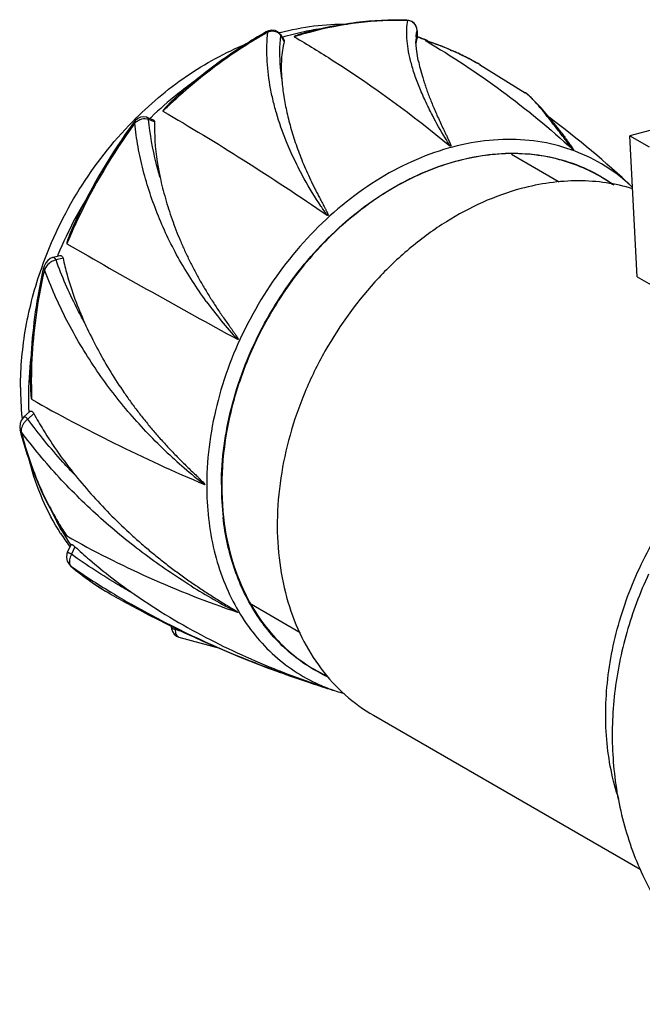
# Model space of a CAD drawing. Header units: millimetres. Extents: x -140 to 16, y 189 to 297.
# Tile 1 of 2: x -140 to -85, y 210 to 297. Entities that reach past the tile are written whole.
import ezdxf

# ---------------------------------------------------------------- set-up
doc = ezdxf.new("R2010")
doc.units = ezdxf.units.MM
doc.header["$LTSCALE"] = 30.734
doc.layers.get('0').update_dxf_attribs({"linetype": 'CONTINUOUS'})

msp = doc.modelspace()

# ---------------------------------------------------------------- linework, layer by layer
at = {"color": 7, "linetype": 'Continuous'}
for p, q in [((-105.545, 296.863), (-105.637, 296.89)), ((-105.637, 296.89), (-105.637, 296.89)), ((-104.746, 295.989), (-104.745, 295.999)), ((-104.745, 296), (-104.745, 295.307)), ((-118.031, 295.864), (-118.031, 295.864)), ((-116.752, 295.538), (-116.779, 295.635)), ((-116.779, 295.635), (-116.455, 295.098)), ((-116.444, 295.027), (-116.752, 295.538)), ((-116.455, 295.098), (-116.444, 295.027)), ((-114.217, 295.826), (-114.465, 295.758)), ((-104.745, 295.307), (-104.746, 295.304)), ((-104.745, 295.436), (-104.712, 295.426)), ((-104.745, 295.386), (-104.72, 295.377)), ((-104.739, 295.45), (-104.707, 295.438)), ((-104.732, 295.416), (-104.707, 295.408)), ((-103.99, 295.088), (-103.952, 295.066)), ((-103.99, 295.088), (-103.952, 295.064)), ((-103.945, 295.074), (-103.99, 295.088)), ((-103.945, 295.073), (-103.99, 295.088)), ((-104.841, 294.996), (-104.841, 295.019)), ((-104.827, 294.994), (-104.828, 294.983)), ((-104.826, 294.992), (-104.828, 294.983)), ((-101.717, 294.199), (-101.784, 294.228)), ((-101.7, 294.233), (-101.767, 294.262)), ((-99.182, 292.953), (-99.279, 293.01)), ((-99.247, 292.991), (-95.211, 290.5)), ((-95.186, 290.483), (-95.211, 290.5)), ((-128.553, 288.341), (-127.984, 288.128)), ((-127.861, 287.936), (-128.394, 288.135)), ((-129.613, 287.818), (-129.628, 287.798)), ((-129.613, 287.818), (-129.627, 287.797)), ((-92.001, 286.949), (-92.398, 287.457)), ((-81.853, 287.828), (-85.985, 286.72)), ((-85.339, 274.285), (-85.985, 286.72)), ((-85.985, 286.72), (-84.296, 285.744)), ((-96.434, 285.093), (-92.218, 282.658)), ((-136.851, 275.981), (-136.217, 276.151)), ((-135.935, 275.931), (-136.551, 275.766)), ((-137.659, 275.035), (-137.659, 275.035)), ((-85.339, 274.285), (-83.926, 273.468)), ((-139.381, 261.939), (-138.851, 262.421)), ((-138.505, 262.228), (-139.039, 261.743)), ((-139.714, 260.752), (-139.714, 260.752)), ((-123.461, 255.968), (-123.473, 255.973)), ((-135.53, 250.024), (-135.227, 250.69)), ((-135.253, 250.641), (-135.267, 250.661)), ((-135.245, 250.649), (-135.258, 250.67)), ((-134.882, 250.5), (-135.19, 249.825)), ((-135.239, 248.788), (-135.271, 248.81)), ((-135.271, 248.81), (-135.271, 248.81)), ((-131.615, 246.431), (-131.727, 246.495)), ((-131.616, 246.428), (-131.727, 246.495)), ((-131.727, 246.313), (-131.629, 246.257)), ((-119.342, 245.434), (-115.042, 242.95)), ((-126.377, 243.391), (-126.377, 243.502)), ((-126.036, 243.322), (-126.036, 243.204)), ((-125.731, 242.539), (-125.73, 242.539)), ((-125.731, 242.539), (-122.026, 241.54)), ((-117.012, 239.495), (-116.752, 239.401)), ((-116.992, 239.549), (-116.732, 239.457)), ((-116.715, 239.496), (-116.629, 239.462)), ((-113.257, 238.225), (-113.183, 238.199)), ((-113.257, 238.222), (-113.183, 238.199)), ((-112.836, 238.091), (-112.659, 238.036)), ((-108.578, 235.637), (-85.086, 222.069))]:
    msp.add_line(p, q, dxfattribs=at)
for points in [[(-104.745, 296), (-104.763, 296.179), (-104.849, 296.417), (-105.001, 296.623), (-105.215, 296.78), (-105.477, 296.872), (-105.637, 296.89)], [(-116.779, 295.635), (-116.829, 295.708), (-117.009, 295.876), (-117.245, 295.984), (-117.53, 296.014), (-117.836, 295.952), (-118.031, 295.864)], [(-104.639, 293.353), (-104.805, 294.364), (-104.841, 294.995)], [(-92.398, 287.457), (-93.811, 289.181), (-94.862, 290.24), (-95.187, 290.484)], [(-128.554, 288.341), (-128.603, 288.358), (-128.847, 288.389), (-129.103, 288.343), (-129.354, 288.222), (-129.59, 288.027), (-129.727, 287.865)], [(-136.851, 275.981), (-137.059, 275.896), (-137.275, 275.733), (-137.462, 275.503), (-137.603, 275.222), (-137.659, 275.035)], [(-139.381, 261.939), (-139.46, 261.858), (-139.618, 261.624), (-139.719, 261.341), (-139.751, 261.032), (-139.714, 260.752)], [(-135.53, 250.024), (-135.585, 249.873), (-135.624, 249.556), (-135.563, 249.235), (-135.403, 248.948), (-135.271, 248.81)], [(-126.377, 243.391), (-126.37, 243.274), (-126.297, 243.02), (-126.148, 242.796), (-125.931, 242.623), (-125.73, 242.539)]]:
    msp.add_lwpolyline(points, dxfattribs=at)
for centre, radius, start, end in [((-106.463, 270.139), 26.739, 88.03154, 88.22483), ((-110.194, 274.746), 21.603, 97.49296, 102.04384), ((-105.592, 295.999), 0.846, 15.00964, 18.09882), ((-105.617, 295.994), 0.871, 359.72063, 14.93886), ((-98.048, 260.521), 40.515, 119.32605, 119.47805), ((-110.729, 272.844), 23.752, 104.83756, 105.04744), ((-117.353, 295.198), 0.691, 37.23244, 47.84792), ((-117.331, 295.215), 0.663, 29.13981, 37.19327), ((-109.877, 273.32), 23.064, 102.07522, 106.99698), ((-105.534, 263.447), 33.522, 105.67502, 107.40279), ((-105.409, 262.949), 34.036, 105.43062, 105.64979), ((-99.159, 295.02), 5.681, 177.04094, 180.01464), ((-99.818, 295.05), 5.022, 175.77389, 176.9872), ((-110.847, 278.472), 18.043, 67.42126, 70.10599), ((-110.046, 279.823), 16.474, 68.19519, 71.08969), ((-111.134, 272.426), 23.762, 71.99199, 72.38843), ((-111.142, 272.532), 23.668, 66.6649, 72.29253), ((-109.989, 279.966), 16.32, 66.04237, 68.1935), ((-110.83, 278.514), 17.997, 66.94925, 67.42008), ((-103.264, 294.806), 1.574, 172.20727, 173.1424), ((-111.095, 272.544), 23.637, 70.32808, 71.9931), ((-112.167, 269.59), 26.779, 69.55622, 70.29559), ((-111.029, 272.726), 23.444, 69.16459, 69.48618), ((-111.002, 272.795), 23.369, 66.72256, 69.1656), ((-111.026, 272.801), 23.375, 59.83174, 66.66398), ((-110.939, 272.94), 23.212, 63.21517, 66.54423), ((-110.891, 273.039), 23.102, 59.82628, 63.21283), ((-106.094, 265.745), 31.582, 125.49765, 128.7357), ((-105.028, 264.447), 33.262, 128.77078, 134.09421), ((-93.976, 254.816), 47.538, 131.89036, 132.31716), ((-93.565, 254.359), 48.152, 132.83509, 134.19134), ((-104.492, 263.884), 34.039, 134.08207, 134.30286), ((-145.015, 219.047), 86.581, 46.8588, 53.16015), ((-87.405, 257.036), 52.359, 143.92941, 154.7993), ((-87.175, 256.904), 52.504, 143.95648, 154.78041), ((-239.69, 174.071), 185.787, 37.3913, 37.58606), ((-698.395, -175.705), 762.634, 37.211839, 37.342348), ((-95.91, 270.569), 14.515, 54.73776, 59.98901), ((-96.743, 270.566), 15.981, 46.50449, 46.83935), ((-102.368, 262.075), 36.834, 149.05267, 151.97084), ((-102.646, 262.216), 36.523, 151.96133, 157.45289), ((-87.538, 257.078), 52.102, 154.78308, 155.51002), ((-87.914, 257.237), 51.693, 155.99744, 157.29032), ((233.379, 918.717), 740.066, 240.094219, 241.427287), ((-103.002, 262.367), 36.136, 157.45784, 157.6618), ((-91.468, 295.422), 39.458, 216.19956, 222.46345), ((-97.531, 286.754), 40.065, 204.34789, 205.1658), ((-109.197, 263.64), 29.786, 173.182, 179.9751), ((-97.803, 264.982), 40.925, 179.69492, 180.00496), ((-112.189, 264.521), 27.489, 179.95779, 185.43304), ((-98.684, 264.967), 40.043, 180.57913, 182.11238), ((-110.935, 263.649), 28.048, 179.99159, 182.52108), ((-111.394, 263.631), 27.588, 182.52495, 182.70277), ((-113.004, 264.45), 26.67, 185.44831, 185.7398), ((-94.619, 292.91), 46.871, 226.37413, 232.00505), ((-96.494, 255.877), 26.784, 179.62196, 179.96942), ((-96.208, 255.833), 25.773, 179.65248, 179.99986), ((-97.579, 255.803), 24.402, 179.92954, 186.44125), ((-119.153, 261.688), 19.528, 204.63743, 210.4294), ((-113.179, 266.483), 26.993, 210.79285, 211.08863), ((-62.2, 297.661), 86.75, 211.33705, 211.45383), ((-112.118, 267.125), 28.232, 211.45102, 211.82777), ((-119.652, 262.261), 19.599, 212.69026, 216.62599), ((-113.51, 266.275), 26.602, 211.85362, 212.52497), ((-119.98, 261.2), 18.567, 210.4224, 214.58111), ((-113.674, 266.17), 26.407, 212.52434, 213.87261), ((-119.842, 262.121), 19.363, 216.63043, 216.85174), ((-120.031, 266.678), 23.485, 229.53985, 240.13101), ((-134.989, 249.046), 0.359, 220.50575, 225.91076), ((-96.002, 305.063), 68.603, 235.112, 238.6178), ((-120.132, 266.501), 23.28, 229.54058, 240.12929), ((-93.164, 297.609), 59.57, 238.08937, 242.60226), ((-84.452, 328.945), 95.199, 240.24848, 241.42445), ((-93.675, 308.869), 73.064, 238.71563, 240.24665), ((-84.812, 328.267), 94.432, 241.41966, 250.06285), ((-96.046, 344.426), 105.571, 253.49694, 253.82849), ((-125.632, 242.876), 0.351, 248.04256, 253.75988), ((-85.715, 325.642), 91.655, 250.0341, 250.20784), ((-90.464, 306.521), 71.983, 248.39818, 248.61169), ((-106.501, 252.233), 14.51, 239.99156, 244.91157), ((-84.917, 328.024), 94.167, 250.24071, 252.48509), ((-85.271, 326.901), 92.99, 250.21334, 252.48611), ((-89.379, 309.338), 75.001, 248.69561, 251.36736), ((-86.603, 319.938), 85.97, 251.08009, 251.98959), ((-107.16, 252.213), 15.193, 245.76788, 246.73286), ((-81.026, 333.847), 100.895, 251.31912, 251.52316), ((-86.694, 319.66), 85.678, 251.98993, 252.25057), ((-91.897, 305.841), 70.912, 252.53244, 252.82551), ((-85.142, 327.305), 93.414, 252.53267, 252.77084), ((-107.138, 252.265), 15.249, 246.73323, 248.19536), ((-86.797, 319.336), 85.338, 252.25013, 253.14098), ((-107.085, 252.401), 15.396, 248.19852, 253.15438), ((-106.898, 253.006), 16.029, 253.14437, 254.53837)]:
    msp.add_arc(centre, radius, start, end, dxfattribs=at)
for points, knots in [([(-105.637, 296.89), (-107.132, 296.941), (-110.19, 296.791), (-113.187, 296.175), (-114.68, 295.758)], [0, 0, 0, 0, 0.491158, 1, 1, 1, 1]), ([(-105.635, 296.866), (-107.054, 296.91), (-109.952, 296.769), (-112.797, 296.206), (-114.217, 295.826)], [0, 0, 0, 0, 0.491275, 1, 1, 1, 1]), ([(-103.395, 288.521), (-103.616, 288.948), (-104.027, 289.785), (-104.565, 291.025), (-105.001, 292.202), (-105.322, 293.31), (-105.536, 294.336), (-105.654, 295.272), (-105.668, 296.108), (-105.601, 296.627), (-105.545, 296.864)], [0, 0, 0, 0, 0.164818, 0.319337, 0.462765, 0.594389, 0.714056, 0.821633, 0.916877, 1, 1, 1, 1]), ([(-104.788, 296.262), (-104.814, 296.343), (-104.892, 296.496), (-105.07, 296.681), (-105.293, 296.809), (-105.46, 296.852), (-105.545, 296.863)], [0, 0, 0, 0, 0.250112, 0.497638, 0.746483, 1, 1, 1, 1]), ([(-116.889, 295.71), (-116.951, 295.765), (-117.097, 295.857), (-117.441, 295.946), (-117.72, 295.906), (-117.891, 295.844)], [0, 0, 0, 0, 0.235434, 0.480823, 1, 1, 1, 1]), ([(-116.811, 295.803), (-115.833, 296.062), (-113.863, 296.452), (-111.856, 296.567), (-110.866, 296.551)], [0, 0, 0, 0, 0.505097, 1, 1, 1, 1]), ([(-104.826, 295.42), (-104.823, 295.47), (-104.806, 295.661), (-104.776, 295.851), (-104.746, 295.989)], [0, 0, 0, 0, 0.262002, 1, 1, 1, 1]), ([(-118.031, 295.864), (-118.713, 295.481), (-121.447, 293.839), (-123.994, 291.889), (-125.789, 290.285)], [0, 0, 0, 0, 0.24519, 1, 1, 1, 1]), ([(-117.985, 295.791), (-118.664, 295.407), (-121.39, 293.761), (-123.929, 291.809), (-125.718, 290.204)], [0, 0, 0, 0, 0.24512, 1, 1, 1, 1]), ([(-117.891, 295.844), (-117.915, 295.857), (-117.96, 295.879), (-118.013, 295.874), (-118.031, 295.864)], [0, 0, 0, 0, 0.565717, 1, 1, 1, 1]), ([(-114.685, 282.93), (-114.984, 283.474), (-115.547, 284.563), (-116.404, 286.484), (-117.039, 288.285), (-117.466, 289.948), (-117.786, 291.556), (-118.009, 293.523), (-117.972, 295.089), (-117.891, 295.846)], [0, 0, 0, 0, 0.137871, 0.27227, 0.467013, 0.561296, 0.653436, 0.831016, 1, 1, 1, 1]), ([(-116.669, 291.738), (-116.713, 292.063), (-116.85, 293.324), (-116.848, 294.602), (-116.752, 295.538)], [0, 0, 0, 0, 0.258687, 1, 1, 1, 1]), ([(-116.444, 295.027), (-116.575, 294.516), (-116.736, 293.417), (-116.716, 292.311), (-116.669, 291.738)], [0, 0, 0, 0, 0.478668, 1, 1, 1, 1]), ([(-114.68, 295.758), (-114.76, 295.736), (-114.88, 295.701), (-115.039, 295.652), (-115.156, 295.615), (-115.272, 295.575), (-115.367, 295.541), (-115.44, 295.512), (-115.484, 295.493), (-115.517, 295.477), (-115.536, 295.466), (-115.55, 295.457), (-115.558, 295.451), (-115.566, 295.443), (-115.563, 295.436), (-115.56, 295.435)], [0, 0, 0, 0, 0.262868, 0.39362, 0.523615, 0.652412, 0.779101, 0.841023, 0.901139, 0.930007, 0.957382, 0.970103, 0.98166, 0.991183, 1, 1, 1, 1]), ([(-115.56, 295.435), (-114.399, 294.758), (-109.636, 291.841), (-105.125, 288.519), (-101.845, 285.833)], [0, 0, 0, 0, 0.240748, 1, 1, 1, 1]), ([(-104.746, 295.304), (-104.755, 295.285), (-104.793, 295.193), (-104.813, 295.096), (-104.824, 295.019)], [0, 0, 0, 0, 0.220998, 1, 1, 1, 1]), ([(-103.943, 295.079), (-103.949, 295.081), (-103.959, 295.083), (-103.97, 295.087), (-103.978, 295.089), (-103.986, 295.091), (-103.99, 295.092), (-103.997, 295.092), (-103.992, 295.089), (-103.99, 295.088)], [0, 0, 0, 0, 0.329818, 0.483602, 0.626283, 0.752503, 0.851345, 0.897642, 1, 1, 1, 1]), ([(-103.952, 295.066), (-101.655, 293.724), (-97.169, 290.759), (-93.025, 287.335), (-91.029, 285.509)], [0, 0, 0, 0, 0.495718, 1, 1, 1, 1]), ([(-129.815, 287.952), (-128.363, 289.433), (-125.238, 292.085), (-121.634, 294.057), (-119.783, 294.808)], [0, 0, 0, 0, 0.509347, 1, 1, 1, 1]), ([(-104.828, 294.983), (-104.829, 294.975), (-104.833, 294.941), (-104.835, 294.907), (-104.837, 294.881)], [0, 0, 0, 0, 0.242821, 1, 1, 1, 1]), ([(-104.639, 293.353), (-104.587, 293.112), (-104.466, 292.602), (-104.283, 291.955), (-104.107, 291.401), (-103.96, 290.957), (-103.798, 290.497), (-103.618, 290.022), (-103.422, 289.532), (-103.212, 289.028), (-102.986, 288.511), (-102.746, 287.981), (-102.536, 287.533), (-102.361, 287.169), (-102.25, 286.938), (-102.161, 286.752), (-102.093, 286.612), (-102.026, 286.47), (-101.971, 286.352), (-101.927, 286.257), (-101.895, 286.186), (-101.863, 286.114), (-101.833, 286.042), (-101.809, 285.982), (-101.792, 285.934), (-101.78, 285.898), (-101.772, 285.867), (-101.768, 285.843), (-101.766, 285.825), (-101.768, 285.808), (-101.782, 285.798), (-101.797, 285.802), (-101.811, 285.809), (-101.827, 285.82), (-101.838, 285.827), (-101.845, 285.833)], [0, 0, 0, 0, 0.090501, 0.191907, 0.246589, 0.303727, 0.363317, 0.425445, 0.489976, 0.55677, 0.625754, 0.696855, 0.769965, 0.807221, 0.8449, 0.863883, 0.882947, 0.902078, 0.921254, 0.930848, 0.940435, 0.950007, 0.959544, 0.969016, 0.973711, 0.97836, 0.982937, 0.985186, 0.987396, 0.989598, 0.991017, 0.993116, 0.994986, 0.996712, 1, 1, 1, 1]), ([(-116.669, 291.738), (-116.631, 291.279), (-116.522, 290.34), (-116.261, 288.91), (-115.958, 287.691), (-115.662, 286.697), (-115.41, 285.934), (-115.13, 285.166), (-114.823, 284.391), (-114.49, 283.613), (-114.131, 282.83), (-113.813, 282.178), (-113.547, 281.655), (-113.377, 281.326), (-113.238, 281.063), (-113.134, 280.864), (-113.029, 280.665), (-112.941, 280.499), (-112.871, 280.365), (-112.819, 280.264), (-112.768, 280.163), (-112.726, 280.078), (-112.693, 280.01), (-112.669, 279.958), (-112.645, 279.906), (-112.623, 279.853), (-112.606, 279.809), (-112.594, 279.772), (-112.588, 279.749), (-112.585, 279.73), (-112.584, 279.715), (-112.585, 279.701), (-112.59, 279.691), (-112.602, 279.685), (-112.617, 279.688), (-112.637, 279.696), (-112.65, 279.705), (-112.658, 279.711)], [0, 0, 0, 0, 0.107001, 0.219797, 0.338022, 0.399067, 0.461337, 0.524792, 0.589391, 0.655095, 0.721864, 0.789661, 0.823933, 0.858447, 0.875793, 0.893197, 0.910659, 0.928178, 0.936958, 0.945753, 0.954562, 0.963385, 0.967803, 0.972225, 0.976652, 0.981087, 0.985533, 0.987766, 0.990014, 0.99115, 0.992306, 0.993521, 0.994216, 0.994988, 0.99636, 0.997609, 1, 1, 1, 1]), ([(-125.789, 290.285), (-125.85, 290.23), (-125.973, 290.119), (-126.155, 289.951), (-126.334, 289.781), (-126.511, 289.608), (-126.657, 289.462), (-126.771, 289.343), (-126.855, 289.254), (-126.937, 289.163), (-127.004, 289.087), (-127.055, 289.024), (-127.09, 288.979), (-127.117, 288.937), (-127.133, 288.91), (-127.136, 288.888), (-127.13, 288.885)], [0, 0, 0, 0, 0.126884, 0.253824, 0.380779, 0.507677, 0.634393, 0.69761, 0.760659, 0.823432, 0.885702, 0.916486, 0.946806, 0.97607, 0.989582, 1, 1, 1, 1]), ([(-93.7, 288.954), (-93.844, 289.128), (-94.115, 289.449), (-94.505, 289.881), (-94.85, 290.224), (-95.077, 290.41), (-95.186, 290.483)], [0, 0, 0, 0, 0.317641, 0.589518, 0.815927, 1, 1, 1, 1]), ([(-92.466, 287.392), (-92.576, 287.536), (-92.981, 288.061), (-93.392, 288.582), (-93.7, 288.954)], [0, 0, 0, 0, 0.272488, 1, 1, 1, 1]), ([(-128.394, 288.136), (-128.58, 288.222), (-128.935, 288.212), (-129.337, 288.039), (-129.527, 287.898), (-129.613, 287.818)], [0, 0, 0, 0, 0.467988, 0.731877, 1, 1, 1, 1]), ([(-128.394, 288.135), (-128.404, 288.179), (-128.438, 288.264), (-128.511, 288.326), (-128.553, 288.341)], [0, 0, 0, 0, 0.501329, 1, 1, 1, 1]), ([(-127.38, 283.031), (-127.504, 283.45), (-127.961, 285.125), (-128.264, 286.843), (-128.394, 288.135)], [0, 0, 0, 0, 0.251647, 1, 1, 1, 1]), ([(-127.984, 288.128), (-127.947, 288.114), (-127.876, 288.062), (-127.859, 287.977), (-127.861, 287.936)], [0, 0, 0, 0, 0.497431, 1, 1, 1, 1]), ([(-127.13, 288.885), (-124.743, 287.501), (-119.864, 284.527), (-115.097, 281.377), (-112.658, 279.711)], [0, 0, 0, 0, 0.482942, 1, 1, 1, 1]), ([(-101.844, 285.833), (-101.987, 286.06), (-102.531, 286.94), (-103.042, 287.841), (-103.395, 288.521)], [0, 0, 0, 0, 0.259797, 1, 1, 1, 1]), ([(-137.815, 275.081), (-136.968, 277.482), (-134.744, 282.099), (-131.589, 286.141), (-129.815, 287.952)], [0, 0, 0, 0, 0.500993, 1, 1, 1, 1]), ([(-129.613, 287.818), (-129.628, 287.827), (-129.653, 287.841), (-129.688, 287.858), (-129.71, 287.866), (-129.724, 287.868), (-129.727, 287.865)], [0, 0, 0, 0, 0.402953, 0.712917, 0.910466, 1, 1, 1, 1]), ([(-123.309, 272.118), (-124.159, 273.288), (-125.341, 275.108), (-126.684, 277.657), (-127.555, 279.62), (-128.291, 281.627), (-128.892, 283.666), (-129.346, 285.731), (-129.543, 287.124), (-129.614, 287.821)], [0, 0, 0, 0, 0.25343, 0.379347, 0.504782, 0.629636, 0.753745, 0.877182, 1, 1, 1, 1]), ([(-127.861, 287.936), (-127.874, 287.531), (-127.87, 285.885), (-127.647, 284.242), (-127.38, 283.031)], [0, 0, 0, 0, 0.24612, 1, 1, 1, 1]), ([(-85.811, 282.223), (-86.534, 282.901), (-88.113, 284.12), (-90.801, 285.45), (-93.733, 286.243), (-96.837, 286.48), (-100.042, 286.162), (-103.276, 285.299), (-106.47, 283.913), (-110.636, 281.376), (-115.334, 277.087), (-118.978, 271.771), (-121.146, 267.074), (-122.723, 262.279), (-123.263, 258.52), (-123.278, 256.054)], [0, 0, 0, 0, 0.053059, 0.105969, 0.159575, 0.214632, 0.271717, 0.331178, 0.393126, 0.457451, 0.591644, 0.730097, 0.799462, 0.867986, 1, 1, 1, 1]), ([(-92.001, 286.949), (-91.908, 286.83), (-91.769, 286.648), (-91.585, 286.401), (-91.469, 286.242), (-91.375, 286.112), (-91.305, 286.014), (-91.235, 285.914), (-91.178, 285.831), (-91.132, 285.764), (-91.099, 285.714), (-91.066, 285.664), (-91.035, 285.614), (-91.005, 285.565), (-90.983, 285.526), (-90.97, 285.498), (-90.964, 285.484), (-90.961, 285.475), (-90.962, 285.459), (-90.99, 285.475), (-91.006, 285.489), (-91.022, 285.503), (-91.029, 285.509)], [0, 0, 0, 0, 0.238639, 0.361968, 0.487616, 0.551169, 0.615093, 0.679249, 0.743418, 0.7754, 0.807219, 0.838765, 0.869853, 0.90015, 0.928909, 0.942112, 0.948139, 0.953487, 0.957692, 0.96836, 0.985559, 1, 1, 1, 1]), ([(-121.981, 255.99), (-121.967, 258.261), (-121.491, 261.721), (-120.093, 266.154), (-118.168, 270.516), (-115.544, 274.539), (-112.344, 278.019), (-108.912, 280.989), (-105.083, 283.266), (-101.051, 284.635), (-98.076, 285.171), (-95.159, 285.219), (-92.361, 284.776), (-89.742, 283.849), (-88.154, 282.919), (-87.414, 282.388)], [0, 0, 0, 0, 0.131018, 0.198972, 0.267799, 0.405538, 0.47348, 0.540013, 0.66694, 0.727099, 0.784918, 0.840611, 0.894597, 0.947482, 1, 1, 1, 1]), ([(-88.65, 283.138), (-89.28, 283.501), (-90.602, 284.137), (-92.718, 284.789), (-94.945, 285.133), (-98.062, 285.178), (-102.101, 284.418), (-106.792, 282.335), (-110.413, 279.737), (-113.073, 277.207), (-115.566, 274.365), (-118.214, 270.396), (-119.759, 266.895), (-120.369, 265.096)], [0, 0, 0, 0, 0.052887, 0.10627, 0.160608, 0.216286, 0.332505, 0.456261, 0.587029, 0.654594, 0.723163, 0.86177, 1, 1, 1, 1]), ([(-127.38, 283.031), (-127.243, 282.412), (-126.93, 281.17), (-126.342, 279.325), (-125.752, 277.801), (-125.221, 276.592), (-124.791, 275.689), (-124.333, 274.793), (-123.846, 273.906), (-123.333, 273.028), (-122.883, 272.305), (-122.511, 271.732), (-122.226, 271.304), (-121.936, 270.878), (-121.64, 270.453), (-121.39, 270.101), (-121.188, 269.819), (-121.062, 269.642), (-120.96, 269.5), (-120.885, 269.393), (-120.809, 269.286), (-120.747, 269.196), (-120.698, 269.123), (-120.661, 269.068), (-120.625, 269.012), (-120.589, 268.955), (-120.561, 268.907), (-120.539, 268.867), (-120.524, 268.836), (-120.513, 268.808), (-120.509, 268.787), (-120.51, 268.774), (-120.522, 268.76), (-120.544, 268.768), (-120.562, 268.774), (-120.57, 268.78), (-120.575, 268.783)], [0, 0, 0, 0, 0.118722, 0.239637, 0.362456, 0.424509, 0.48695, 0.549759, 0.612915, 0.676404, 0.740215, 0.772242, 0.80435, 0.836544, 0.868831, 0.901224, 0.917469, 0.933753, 0.941915, 0.950091, 0.958287, 0.966508, 0.970632, 0.974767, 0.978917, 0.983089, 0.987297, 0.989423, 0.991578, 0.993791, 0.994959, 0.995584, 0.996186, 0.998088, 0.99904, 1, 1, 1, 1]), ([(-112.659, 279.711), (-112.845, 279.974), (-113.562, 281.02), (-114.226, 282.103), (-114.685, 282.93)], [0, 0, 0, 0, 0.254227, 1, 1, 1, 1]), ([(-95.574, 282.054), (-97.892, 281.432), (-101.297, 279.877), (-105.331, 276.939), (-109.163, 273.318), (-112.339, 268.961), (-114.694, 264.141), (-116.422, 259.184), (-117.218, 254.061), (-116.94, 249.101), (-116.219, 245.65), (-114.996, 242.495), (-113.296, 239.712), (-111.158, 237.375), (-109.466, 236.15), (-108.578, 235.637)], [0, 0, 0, 0, 0.122723, 0.187806, 0.254748, 0.391613, 0.460426, 0.528482, 0.659571, 0.721938, 0.781756, 0.839052, 0.894119, 0.94751, 1, 1, 1, 1]), ([(-85.739, 282.04), (-86.502, 282.272), (-88.084, 282.623), (-91.399, 282.858), (-93.93, 282.494), (-95.574, 282.054)], [0, 0, 0, 0, 0.240548, 0.486577, 1, 1, 1, 1]), ([(-134.781, 279.331), (-134.822, 279.243), (-134.903, 279.069), (-135.021, 278.805), (-135.137, 278.54), (-135.23, 278.318), (-135.302, 278.14), (-135.355, 278.006), (-135.407, 277.871), (-135.457, 277.736), (-135.498, 277.622), (-135.528, 277.531), (-135.55, 277.463), (-135.571, 277.394), (-135.587, 277.336), (-135.598, 277.29), (-135.605, 277.255), (-135.608, 277.225), (-135.607, 277.198), (-135.599, 277.194)], [0, 0, 0, 0, 0.125649, 0.251305, 0.376964, 0.502623, 0.565451, 0.628275, 0.691092, 0.753897, 0.816676, 0.848046, 0.879392, 0.910692, 0.941893, 0.957411, 0.972791, 0.987776, 1, 1, 1, 1]), ([(-136.551, 275.766), (-136.568, 275.797), (-136.607, 275.858), (-136.678, 275.934), (-136.761, 275.984), (-136.824, 275.989), (-136.851, 275.981)], [0, 0, 0, 0, 0.275253, 0.544965, 0.788394, 1, 1, 1, 1]), ([(-136.217, 276.151), (-136.187, 276.159), (-136.122, 276.165), (-136.031, 276.122), (-135.967, 276.038), (-135.944, 275.969), (-135.935, 275.931)], [0, 0, 0, 0, 0.235312, 0.463005, 0.713292, 1, 1, 1, 1]), ([(-139.677, 264.541), (-139.677, 266.307), (-139.345, 269.893), (-138.418, 273.37), (-137.815, 275.081)], [0, 0, 0, 0, 0.493153, 1, 1, 1, 1]), ([(-136.551, 275.766), (-136.659, 275.748), (-136.875, 275.669), (-137.252, 275.42), (-137.476, 275.141), (-137.57, 274.937)], [0, 0, 0, 0, 0.241879, 0.500621, 1, 1, 1, 1]), ([(-134.033, 270.236), (-134.278, 270.677), (-135.227, 272.468), (-136.034, 274.334), (-136.551, 275.766)], [0, 0, 0, 0, 0.248914, 1, 1, 1, 1]), ([(-135.935, 275.931), (-135.829, 275.44), (-135.347, 273.495), (-134.652, 271.604), (-134.033, 270.236)], [0, 0, 0, 0, 0.250555, 1, 1, 1, 1]), ([(-137.659, 275.035), (-137.847, 274.214), (-138.5, 270.977), (-138.808, 267.667), (-138.815, 265.206)], [0, 0, 0, 0, 0.254861, 1, 1, 1, 1]), ([(-137.57, 274.936), (-137.756, 274.123), (-138.404, 270.916), (-138.714, 267.638), (-138.727, 265.2)], [0, 0, 0, 0, 0.254919, 1, 1, 1, 1]), ([(-137.57, 274.936), (-137.584, 274.945), (-137.609, 274.961), (-137.643, 274.989), (-137.662, 275.019), (-137.659, 275.035)], [0, 0, 0, 0, 0.352972, 0.6392, 1, 1, 1, 1]), ([(-126.957, 258.982), (-128.098, 260.074), (-129.736, 261.802), (-131.733, 264.279), (-133.135, 266.242), (-134.431, 268.295), (-136.015, 271.147), (-137.01, 273.399), (-137.571, 274.939)], [0, 0, 0, 0, 0.245034, 0.36887, 0.493656, 0.619264, 0.745516, 1, 1, 1, 1]), ([(-133.794, 269.716), (-133.486, 269.062), (-132.833, 267.767), (-131.75, 265.881), (-130.761, 264.36), (-129.922, 263.177), (-129.27, 262.307), (-128.595, 261.456), (-127.9, 260.622), (-127.184, 259.808), (-126.572, 259.144), (-126.073, 258.622), (-125.695, 258.236), (-125.313, 257.853), (-124.927, 257.474), (-124.534, 257.095), (-124.216, 256.791), (-123.935, 256.523), (-123.757, 256.352), (-123.313, 255.912), (-123.461, 255.968)], [0, 0, 0, 0, 0.125434, 0.25113, 0.376889, 0.439748, 0.502566, 0.565334, 0.628043, 0.690687, 0.753268, 0.78454, 0.815804, 0.847068, 0.878342, 0.909649, 0.941032, 0.956783, 0.972615, 1, 1, 1, 1]), ([(-138.815, 265.206), (-138.815, 265.063), (-138.814, 264.848), (-138.807, 264.563), (-138.799, 264.348), (-138.79, 264.169), (-138.781, 264.026), (-138.773, 263.918), (-138.763, 263.81), (-138.753, 263.719), (-138.743, 263.647), (-138.734, 263.592), (-138.723, 263.54), (-138.713, 263.502), (-138.7, 263.491)], [0, 0, 0, 0, 0.248527, 0.37287, 0.497349, 0.622084, 0.684611, 0.747303, 0.810237, 0.873551, 0.90543, 0.937534, 0.969918, 1, 1, 1, 1]), ([(-120.369, 265.096), (-120.881, 263.583), (-121.665, 260.527), (-122.08, 255.914), (-121.702, 251.5), (-120.902, 248.723), (-120.369, 247.435)], [0, 0, 0, 0, 0.266067, 0.522852, 0.767821, 1, 1, 1, 1]), ([(-86.962, 228.239), (-87.531, 229.934), (-88.247, 233.594), (-88.077, 239.31), (-86.729, 245.13), (-84.278, 250.739), (-80.859, 255.836), (-76.654, 260.148), (-71.89, 263.437), (-68.39, 264.869), (-66.635, 265.34)], [0, 0, 0, 0, 0.115094, 0.237495, 0.365781, 0.49748, 0.629571, 0.75897, 0.88302, 1, 1, 1, 1]), ([(-138.7, 263.491), (-136.319, 262.125), (-131.311, 259.473), (-126.158, 257.118), (-123.473, 255.973)], [0, 0, 0, 0, 0.484687, 1, 1, 1, 1]), ([(-138.851, 262.421), (-138.831, 262.439), (-138.772, 262.467), (-138.67, 262.434), (-138.58, 262.349), (-138.529, 262.272), (-138.505, 262.228)], [0, 0, 0, 0, 0.186273, 0.394825, 0.667877, 1, 1, 1, 1]), ([(-138.505, 262.228), (-138.241, 261.744), (-137.147, 259.847), (-135.875, 258.055), (-134.846, 256.782)], [0, 0, 0, 0, 0.25216, 1, 1, 1, 1]), ([(-139.039, 261.743), (-139.111, 261.688), (-139.246, 261.563), (-139.46, 261.288), (-139.572, 261.049), (-139.608, 260.887)], [0, 0, 0, 0, 0.261816, 0.523813, 1, 1, 1, 1]), ([(-139.039, 261.743), (-139.07, 261.774), (-139.134, 261.831), (-139.217, 261.893), (-139.282, 261.929), (-139.328, 261.948), (-139.367, 261.951), (-139.381, 261.939)], [0, 0, 0, 0, 0.320737, 0.62757, 0.758921, 0.86575, 1, 1, 1, 1]), ([(-134.846, 256.782), (-135.219, 257.169), (-136.698, 258.751), (-138.074, 260.431), (-139.039, 261.743)], [0, 0, 0, 0, 0.247932, 1, 1, 1, 1]), ([(-139.714, 260.752), (-139.31, 259.155), (-138.281, 256.071), (-136.761, 253.194), (-135.897, 251.862)], [0, 0, 0, 0, 0.509343, 1, 1, 1, 1]), ([(-139.629, 260.65), (-139.65, 260.662), (-139.686, 260.69), (-139.709, 260.731), (-139.714, 260.752)], [0, 0, 0, 0, 0.526865, 1, 1, 1, 1]), ([(-139.608, 260.887), (-139.612, 260.866), (-139.627, 260.789), (-139.632, 260.709), (-139.629, 260.65)], [0, 0, 0, 0, 0.264695, 1, 1, 1, 1]), ([(-124.652, 247.042), (-126.038, 247.907), (-128.081, 249.298), (-130.696, 251.334), (-132.623, 252.983), (-134.492, 254.739), (-136.908, 257.232), (-138.586, 259.247), (-139.631, 260.653)], [0, 0, 0, 0, 0.240847, 0.363781, 0.488389, 0.614473, 0.741805, 1, 1, 1, 1]), ([(-139.629, 260.65), (-139.268, 259.229), (-138.374, 256.477), (-137.092, 253.881), (-136.367, 252.664)], [0, 0, 0, 0, 0.508746, 1, 1, 1, 1]), ([(-136.146, 251.675), (-136.756, 252.625), (-137.827, 254.653), (-138.565, 256.824), (-138.856, 257.941)], [0, 0, 0, 0, 0.494242, 1, 1, 1, 1]), ([(-134.846, 256.782), (-134.339, 256.155), (-133.295, 254.93), (-131.642, 253.181), (-130.2, 251.801), (-129.013, 250.746), (-128.109, 249.982), (-127.192, 249.242), (-126.262, 248.527), (-125.32, 247.837), (-124.526, 247.281), (-123.886, 246.848), (-123.404, 246.529), (-122.92, 246.216), (-122.434, 245.908), (-121.945, 245.604), (-121.536, 245.353), (-121.249, 245.178), (-121.084, 245.078), (-120.98, 245.015), (-120.898, 244.964), (-120.835, 244.925), (-120.773, 244.886), (-120.71, 244.847), (-120.647, 244.806), (-120.594, 244.77), (-120.558, 244.744), (-120.539, 244.728), (-120.532, 244.72), (-120.528, 244.713), (-120.533, 244.71), (-120.54, 244.711), (-120.555, 244.714), (-120.567, 244.718), (-120.576, 244.721)], [0, 0, 0, 0, 0.128122, 0.255614, 0.382283, 0.445259, 0.50797, 0.570399, 0.632537, 0.694377, 0.755916, 0.786578, 0.817174, 0.847711, 0.878203, 0.908674, 0.939176, 0.954474, 0.962149, 0.969853, 0.97372, 0.977601, 0.981502, 0.98543, 0.989403, 0.993458, 0.995551, 0.996625, 0.997136, 0.99745, 0.997656, 0.997921, 0.998558, 1, 1, 1, 1]), ([(-123.278, 255.891), (-123.278, 253.961), (-122.968, 251.094), (-121.854, 247.52), (-120.716, 245.097), (-119.28, 242.931), (-117.567, 241.055), (-115.603, 239.501), (-114.148, 238.697), (-113.396, 238.359)], [0, 0, 0, 0, 0.272127, 0.401621, 0.526815, 0.648282, 0.766869, 0.883691, 1, 1, 1, 1]), ([(-112.532, 238.991), (-113.163, 239.278), (-114.389, 239.946), (-116.07, 241.205), (-117.573, 242.706), (-119.335, 245.029), (-120.995, 248.475), (-121.65, 251.498), (-121.827, 253.066)], [0, 0, 0, 0, 0.118115, 0.236566, 0.356348, 0.478364, 0.731428, 1, 1, 1, 1]), ([(-135.897, 251.862), (-135.874, 251.828), (-135.829, 251.759), (-135.771, 251.673), (-135.723, 251.605), (-135.685, 251.552), (-135.652, 251.508), (-135.627, 251.478), (-135.612, 251.462), (-135.604, 251.455), (-135.599, 251.452)], [0, 0, 0, 0, 0.241943, 0.487075, 0.611596, 0.738307, 0.868832, 0.936501, 0.970516, 1, 1, 1, 1]), ([(-135.599, 251.452), (-133.258, 250.113), (-128.345, 247.631), (-123.221, 245.626), (-120.576, 244.721)], [0, 0, 0, 0, 0.491018, 1, 1, 1, 1]), ([(-135.19, 249.825), (-135.23, 249.844), (-135.291, 249.874), (-135.369, 249.915), (-135.423, 249.944), (-135.468, 249.971), (-135.502, 249.994), (-135.521, 250.008), (-135.532, 250.021), (-135.53, 250.024)], [0, 0, 0, 0, 0.341418, 0.509713, 0.666155, 0.801245, 0.905143, 0.971494, 1, 1, 1, 1]), ([(-135.227, 250.69), (-135.224, 250.696), (-135.213, 250.707), (-135.185, 250.707), (-135.151, 250.697), (-135.108, 250.676), (-135.057, 250.645), (-134.979, 250.588), (-134.921, 250.537), (-134.882, 250.5)], [0, 0, 0, 0, 0.046438, 0.104482, 0.18888, 0.303178, 0.446562, 0.614608, 1, 1, 1, 1]), ([(-134.882, 250.5), (-134.465, 250.112), (-132.782, 248.608), (-130.987, 247.233), (-129.6, 246.273)], [0, 0, 0, 0, 0.252617, 1, 1, 1, 1]), ([(-135.19, 249.825), (-135.234, 249.747), (-135.306, 249.589), (-135.385, 249.294), (-135.384, 249.065), (-135.337, 248.94)], [0, 0, 0, 0, 0.292531, 0.562493, 1, 1, 1, 1]), ([(-129.6, 246.273), (-130.074, 246.543), (-131.981, 247.658), (-133.834, 248.864), (-135.19, 249.825)], [0, 0, 0, 0, 0.247376, 1, 1, 1, 1]), ([(-135.337, 248.94), (-135.332, 248.928), (-135.313, 248.883), (-135.286, 248.84), (-135.262, 248.812)], [0, 0, 0, 0, 0.262012, 1, 1, 1, 1]), ([(-120.369, 247.435), (-120.026, 246.606), (-119.231, 245.018), (-117.7, 242.879), (-115.878, 241.063), (-114.485, 240.088), (-113.758, 239.668)], [0, 0, 0, 0, 0.259542, 0.511206, 0.757114, 1, 1, 1, 1]), ([(-84.34, 248.088), (-85.113, 246.429), (-86.399, 242.997), (-87.481, 237.63), (-87.659, 232.196), (-86.889, 226.852), (-85.151, 221.768), (-82.463, 217.136), (-78.896, 213.155), (-76.013, 211.054), (-74.482, 210.17)], [0, 0, 0, 0, 0.127723, 0.25462, 0.38048, 0.505349, 0.629476, 0.753155, 0.876617, 1, 1, 1, 1]), ([(-129.6, 246.273), (-127.6, 244.89), (-123.494, 242.43), (-119.14, 240.456), (-116.965, 239.594)], [0, 0, 0, 0, 0.509666, 1, 1, 1, 1]), ([(-117.011, 239.496), (-118.082, 239.885), (-122.51, 241.588), (-126.805, 243.648), (-129.934, 245.436)], [0, 0, 0, 0, 0.240256, 1, 1, 1, 1]), ([(-126.036, 243.204), (-126.076, 243.21), (-126.156, 243.225), (-126.279, 243.265), (-126.377, 243.336), (-126.377, 243.391)], [0, 0, 0, 0, 0.301766, 0.593371, 1, 1, 1, 1]), ([(-126.036, 243.204), (-126.043, 243.127), (-126.042, 242.982), (-125.994, 242.785), (-125.902, 242.634), (-125.811, 242.57), (-125.764, 242.551)], [0, 0, 0, 0, 0.307373, 0.572413, 0.798011, 1, 1, 1, 1]), ([(-113.001, 238.153), (-112.964, 238.141), (-112.887, 238.115), (-112.581, 238.012), (-112.659, 238.036)], [0, 0, 0, 0, 0.322942, 1, 1, 1, 1])]:
    msp.add_open_spline(points, degree=3, knots=knots, dxfattribs=at)
for points in [[(-125.981, 289.967), (-126.088, 289.868), (-126.196, 289.769), (-126.303, 289.67)], [(-134.952, 278.676), (-135.013, 278.539), (-135.075, 278.402), (-135.137, 278.264)], [(-138.727, 264.979), (-138.726, 264.84), (-138.726, 264.701), (-138.725, 264.563)]]:
    msp.add_open_spline(points, degree=3, dxfattribs=at)

doc.saveas('drawing.dxf')
